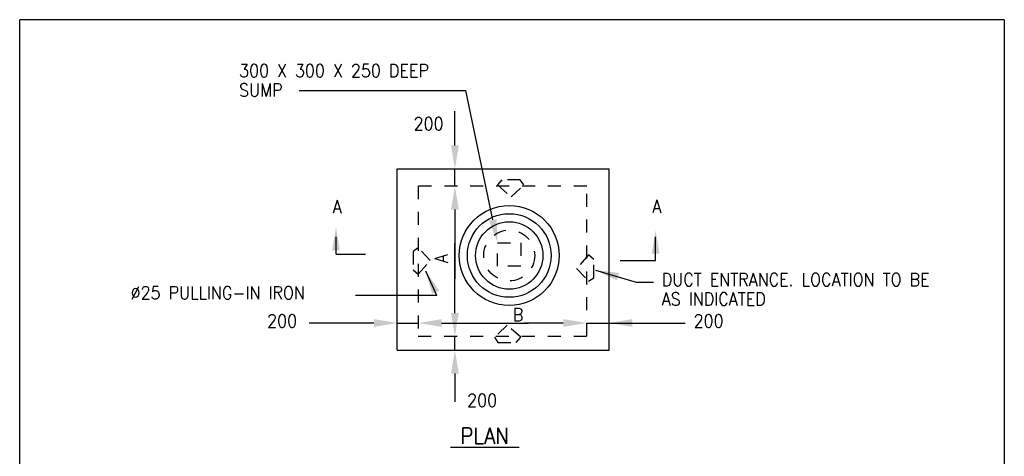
# Model space of a CAD drawing. Extents: x 0 to 7.6, y 0 to 9.85.
# Tile 3 of 3: x 0 to 7.6, y 6.47 to 9.85. Entities that reach past the tile are written whole.
import ezdxf

# ---------------------------------------------------------------- set-up
doc = ezdxf.new("R2010")
doc.units = 0
doc.header["$MEASUREMENT"] = 0
doc.linetypes.add('HIDDEN2', pattern=[0.1875, 0.125, -0.0625])
doc.layers.add('E-DETL', color=2, linetype='CONTINUOUS')
doc.layers.add('E-DETL-TEXT', color=3, linetype='CONTINUOUS')
doc.styles.add('ROMANS', font='ROMANS.shx', dxfattribs={"width": 0.8})

msp = doc.modelspace()

# ---------------------------------------------------------------- linework, layer by layer
at = {"layer": 'E-DETL'}
for p, q in [((7.6036, 9.8484), (0, 9.8484)), ((0, 0), (0, 9.8484)), ((7.6036, 9.8484), (7.6036, 0)), ((2.9155, 8.6967), (4.5517, 8.6967)), ((2.9155, 7.2946), (2.9155, 8.6967)), ((4.5517, 7.2946), (4.5517, 8.6967)), ((2.9155, 7.2946), (4.5517, 7.2946))]:
    msp.add_line(p, q, dxfattribs=at)
at = {"layer": 'E-DETL', "linetype": 'HIDDEN2', "ltscale": 0.5}
for p, q in [((3.7245, 8.6112), (3.6891, 8.5714)), ((3.8661, 8.6112), (3.7245, 8.6112)), ((3.8927, 8.5714), (3.8661, 8.6112)), ((3.0781, 8.5625), (3.0781, 7.4033)), ((4.3798, 8.5625), (3.0781, 8.5625)), ((3.6891, 8.5714), (3.7953, 8.4784)), ((3.7953, 8.4784), (3.8927, 8.5714)), ((4.3798, 7.4033), (4.3798, 8.5625)), ((3.0781, 8.0847), (3.0383, 8.0581)), ((3.1711, 7.9874), (3.0781, 8.0847)), ((3.6891, 8.1245), (3.8706, 8.1245)), ((3.6891, 7.9431), (3.6891, 8.1245)), ((3.8706, 8.1245), (3.8706, 7.9431)), ((3.0383, 8.0581), (3.0383, 7.9166)), ((3.0781, 7.8812), (3.1711, 7.9874)), ((4.393, 8.0316), (4.3001, 7.9254)), ((4.4329, 7.9962), (4.393, 8.0316)), ((4.4329, 7.8546), (4.4329, 7.9962)), ((3.0383, 7.9166), (3.0781, 7.8812)), ((3.8706, 7.9431), (3.6891, 7.9431)), ((4.3001, 7.9254), (4.393, 7.8281)), ((4.393, 7.8281), (4.4329, 7.8546)), ((3.7644, 7.4875), (3.667, 7.3945)), ((3.8706, 7.3945), (3.7644, 7.4875)), ((3.0781, 7.4033), (4.3798, 7.4033)), ((3.667, 7.3945), (3.6936, 7.3546)), ((3.8352, 7.3546), (3.8706, 7.3945)), ((3.6936, 7.3546), (3.8352, 7.3546))]:
    msp.add_line(p, q, dxfattribs=at)
at = {"layer": 'E-DETL'}
for radius in [0.3859, 0.3231, 0.2603]:
    msp.add_circle((3.7805, 8.0264), radius, dxfattribs=at)
at = {"layer": 'E-DETL', "linetype": 'HIDDEN2', "ltscale": 0.5}
msp.add_circle((3.7805, 8.0264), 0.1964, dxfattribs=at)
at = {"layer": 'E-DETL-TEXT'}
for p, q in [((2.1583, 9.3003), (3.4443, 9.3003)), ((3.6536, 8.3013), (3.4443, 9.3003)), ((3.3609, 8.8767), (3.3609, 9.1409)), ((3.3609, 8.5615), (3.3609, 8.6967)), ((3.3609, 8.3815), (3.3609, 7.8458)), ((2.4427, 8.0375), (2.4427, 8.1702)), ((4.9107, 7.9879), (4.9107, 8.1702)), ((3.3609, 7.582), (3.3609, 8.1228)), ((2.4427, 8.0375), (2.6713, 8.0375)), ((4.6382, 7.9879), (4.9107, 7.9879)), ((4.4476, 7.9136), (4.7612, 7.8199)), ((3.2203, 7.7176), (3.1353, 7.9064)), ((4.7612, 7.8199), (4.8936, 7.8199)), ((3.2203, 7.7176), (2.5938, 7.7176)), ((2.7355, 7.5048), (2.2356, 7.5048)), ((2.9155, 7.5048), (3.0779, 7.5048)), ((3.2579, 7.5048), (3.9262, 7.5048)), ((4.1978, 7.5048), (3.8971, 7.5048)), ((4.3778, 7.5048), (5.1395, 7.5048)), ((3.3609, 7.2946), (3.3609, 7.402)), ((3.3609, 7.1146), (3.3609, 6.8968))]:
    msp.add_line(p, q, dxfattribs=at)
for points in [[(3.3909, 8.8767), (3.3309, 8.8767), (3.3609, 8.6967)], [(3.3309, 8.3815), (3.3909, 8.3815), (3.3609, 8.5615)], [(3.6829, 8.3075), (3.6242, 8.2952), (3.6905, 8.1252)], [(2.4127, 8.067), (2.4727, 8.067), (2.4427, 8.247)], [(4.8807, 8.041), (4.9407, 8.041), (4.9107, 8.221)], [(4.6118, 7.8342), (4.6287, 7.8918), (4.4476, 7.9136)], [(3.1846, 7.7307), (3.2389, 7.7562), (3.1353, 7.9064)], [(2.7355, 7.5348), (2.7355, 7.4748), (2.9155, 7.5048)], [(3.2579, 7.4748), (3.2579, 7.5348), (3.0779, 7.5048)], [(3.3909, 7.582), (3.3309, 7.582), (3.3609, 7.402)], [(4.1978, 7.5348), (4.1978, 7.4748), (4.3778, 7.5048)], [(4.7317, 7.4748), (4.7317, 7.5348), (4.5517, 7.5048)], [(3.3309, 7.1146), (3.3909, 7.1146), (3.3609, 7.2946)]]:
    msp.add_solid(points, dxfattribs=at)

# ---------------------------------------------------------------- texts
at = {"layer": 'E-DETL-TEXT', "style": 'ROMANS', "width": 0.9}
for s, height, p in [('300 X 300 X 250 DEEP', 0.1, (1.6941, 9.4046)), ('SUMP', 0.1, (1.6941, 9.2546)), ('200', 0.1, (3.0416, 8.995)), ('A', 0.1, (2.4164, 8.354)), ('A', 0.1, (4.8845, 8.356)), ('DUCT ENTRANCE. LOCATION TO BE', 0.1, (4.9585, 7.7902)), ('%%c25 PULLING-IN IRON', 0.1, (0.8563, 7.6881)), ('AS INDICATED', 0.1, (4.9585, 7.6402)), ('B', 0.1, (3.808, 7.5192)), ('200', 0.1, (1.9106, 7.4711)), ('200', 0.1, (5.2044, 7.4711)), ('200', 0.1, (3.4546, 6.8577)), ('%%u PLAN ', 0.125, (3.326, 6.5701))]:
    msp.add_text(s, height=height, dxfattribs=at).set_placement(p)
msp.add_text('A', height=0.1, rotation=90.00001, dxfattribs=at).set_placement((3.3062, 7.9681))

doc.saveas('drawing.dxf')
